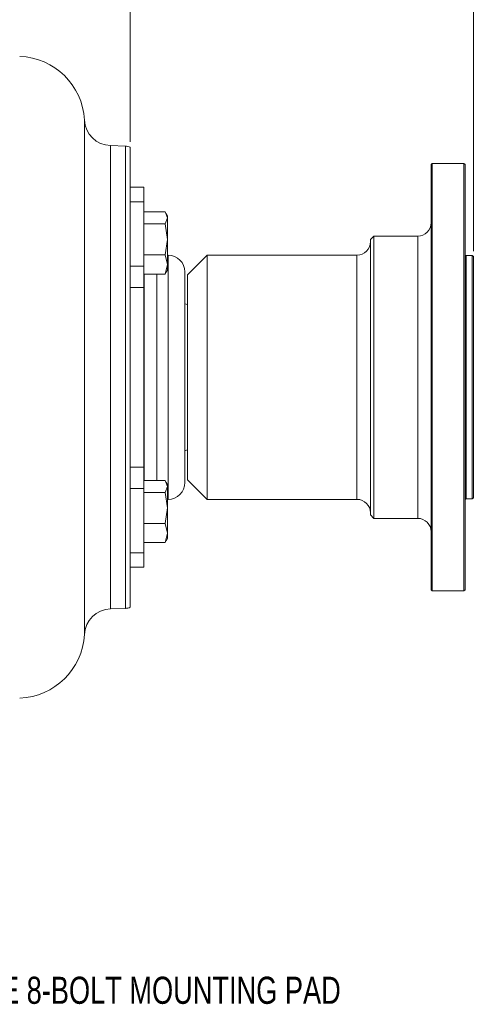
# Model space of a CAD drawing. Header units: inches. Extents: x 0.3 to 33.9, y 0.2 to 21.6.
# Tile 7 of 17: x 12.3 to 16.5, y 5 to 14. Entities that reach past the tile are written whole.
import ezdxf

# ---------------------------------------------------------------- set-up
doc = ezdxf.new("R2010")
doc.units = ezdxf.units.IN
doc.header["$MEASUREMENT"] = 0
doc.layers.add('SLD-0', color=7, linetype='Continuous', lineweight=15)
doc.styles.add('SLDTEXTSTYLE0', font='TXT', dxfattribs={"width": 0.75})
doc.dimstyles.new('SLDDIMSTYLE1', dxfattribs={"dimtxt": 0.25, "dimasz": 0.13, "dimexe": 0, "dimexo": 0.0625, "dimgap": 0.0625, "dimtad": 0, "dimtih": 1, "dimtoh": 1, "dimrnd": 1e-09, "dimzin": 12, "dimdsep": 46, "dimtxsty": 'SLDTEXTSTYLE0', "dimsah": 1, "dimcen": 0.09, "dimadec": 0, "dimazin": 3, "dimtfac": 1, "dimtofl": 0, "dimtmove": 0, "dimatfit": 3, "dimfxl": 1, "dimfrac": 2, "dimtolj": 1, "dimtzin": 12, "dimarcsym": 0})

# ---------------------------------------------------------------- blocks, each defined once
blk = doc.blocks.new('_D_8')
at = {"layer": 'SLD-0'}
for p, q in [((13.2862, 12.897), (13.2862, 15.0353)), ((8.7182, 14.9103), (10.3835, 14.9103)), ((10.5231, 14.9471), (10.4723, 14.9471)), ((10.4723, 14.9471), (10.4723, 14.5502)), ((11.4813, 14.9471), (11.5321, 14.9471)), ((11.5321, 14.9471), (11.5321, 14.5502)), ((13.2862, 14.9103), (11.6209, 14.9103)), ((10.4723, 14.5502), (10.5231, 14.5502)), ((11.5321, 14.5502), (11.4813, 14.5502))]:
    blk.add_line(p, q, dxfattribs=at)
for points in [[(8.7182, 14.9103), (8.8482, 14.8903), (8.8482, 14.9303)], [(13.2862, 14.9103), (13.1562, 14.9303), (13.1562, 14.8903)]]:
    blk.add_solid(points, dxfattribs=at)
at = {"layer": 'SLD-0', "char_height": 0.25, "attachment_point": 1, "style": 'SLDTEXTSTYLE0'}
for s, insert in [('4.57', (10.5774, 15.3202, -0.8581)), ('116.0', (10.5866, 14.8725, -0.8581))]:
    blk.add_mtext(s, dxfattribs=dict(at, insert=insert))
blk = doc.blocks.new('_D_9')
at = {"layer": 'SLD-0'}
for p, q in [((16.4518, 11.8892), (16.4518, 16.2164)), ((8.7182, 16.0914), (11.9663, 16.0914)), ((12.1059, 16.1282), (12.0551, 16.1282)), ((12.0551, 16.1282), (12.0551, 15.7313)), ((13.0641, 16.1282), (13.1149, 16.1282)), ((13.1149, 16.1282), (13.1149, 15.7313)), ((16.4518, 16.0914), (13.2036, 16.0914)), ((12.0551, 15.7313), (12.1059, 15.7313)), ((13.1149, 15.7313), (13.0641, 15.7313))]:
    blk.add_line(p, q, dxfattribs=at)
for points in [[(8.7182, 16.0914), (8.8482, 16.0714), (8.8482, 16.1114)], [(16.4518, 16.0914), (16.3218, 16.1114), (16.3218, 16.0714)]]:
    blk.add_solid(points, dxfattribs=at)
at = {"layer": 'SLD-0', "char_height": 0.25, "attachment_point": 1, "style": 'SLDTEXTSTYLE0'}
for s, insert in [('7.73', (12.1602, 16.5013, -0.8581)), ('196.4', (12.1694, 16.0536, -0.8581))]:
    blk.add_mtext(s, dxfattribs=dict(at, insert=insert))

msp = doc.modelspace()

# ---------------------------------------------------------------- linework, layer by layer
at = {"color": 8, "linetype": 'Continuous', "lineweight": 15}
for p, q in [((12.8643, 13.098), (12.8643, 8.3578)), ((13.1052, 10.7279), (13.1052, 12.8618)), ((13.2424, 12.857), (13.2424, 10.7279)), ((15.9383, 9.4279), (15.9383, 12.0279)), ((13.6362, 9.6029), (13.6362, 11.8529)), ((15.3783, 9.6029), (15.3783, 11.8529)), ((16.3853, 11.8492), (16.3853, 9.6067)), ((13.4142, 11.2588), (13.4142, 11.6788)), ((13.5312, 11.6788), (13.5312, 9.7771)), ((13.4142, 9.7771), (13.4142, 11.2588)), ((13.1052, 8.5941), (13.1052, 10.7279)), ((13.2424, 10.7279), (13.2424, 8.5989))]:
    msp.add_line(p, q, dxfattribs=at)
at = {"color": 7, "linetype": 'Continuous', "lineweight": 15}
for p, q in [((13.2424, 12.857), (13.1052, 12.8618)), ((13.2862, 12.847), (13.2862, 12.295)), ((16.0733, 12.6969), (16.0633, 12.6869)), ((16.0633, 8.7689), (16.0633, 12.6869)), ((16.3653, 12.6969), (16.0733, 12.6969)), ((16.0733, 12.6969), (16.0733, 8.7589)), ((16.3753, 12.6869), (16.3653, 12.6969)), ((16.3653, 8.7589), (16.3653, 12.6969)), ((16.3753, 12.6869), (16.3753, 8.7689)), ((13.4112, 12.4779), (13.2862, 12.4779)), ((13.4112, 12.3454), (13.4112, 12.4779)), ((13.4112, 12.3454), (13.2862, 12.3454)), ((13.4112, 11.7522), (13.4112, 12.3454)), ((13.2862, 12.1544), (13.2862, 12.295)), ((13.4112, 12.2511), (13.4112, 12.196)), ((13.4112, 12.2511), (13.6076, 12.2511)), ((13.63, 12.196), (13.6076, 12.2511)), ((13.4112, 12.196), (13.4112, 12.1409)), ((13.6076, 12.1409), (13.63, 12.196)), ((13.63, 12.2149), (13.618, 12.2356)), ((13.63, 12.2149), (13.63, 12.196)), ((13.63, 12.196), (13.63, 11.9978)), ((13.2862, 12.1544), (13.2862, 10.7279)), ((13.4112, 12.1409), (13.4112, 11.9978)), ((13.6076, 12.1409), (13.4112, 12.1409)), ((13.63, 11.9978), (13.6076, 12.1409)), ((13.4112, 11.8547), (13.4112, 11.9978)), ((13.6076, 11.8547), (13.63, 11.9978)), ((13.63, 11.9978), (13.63, 11.7667)), ((15.5343, 12.0279), (15.5033, 11.9969)), ((15.5033, 9.4589), (15.5033, 11.9969)), ((15.9383, 12.0279), (15.5343, 12.0279)), ((15.5343, 12.0279), (15.5343, 9.4279)), ((13.4112, 11.8547), (13.6076, 11.8547)), ((13.4112, 11.7667), (13.4112, 11.8547)), ((13.63, 11.7667), (13.6076, 11.8547)), ((13.6362, 11.8529), (13.63, 11.8529)), ((13.9953, 11.8529), (13.8153, 11.6729)), ((15.3783, 11.8529), (13.9953, 11.8529)), ((13.9953, 11.8529), (13.9953, 9.6029)), ((16.4418, 11.8492), (16.3853, 11.8492)), ((16.4518, 11.8392), (16.4418, 11.8492)), ((16.4418, 9.6067), (16.4418, 11.8492)), ((16.4518, 11.8392), (16.4518, 9.6167)), ((13.2862, 11.7522), (13.4112, 11.7522)), ((13.4112, 11.7667), (13.4112, 11.6788)), ((13.4112, 11.5557), (13.4112, 11.7522)), ((13.6076, 11.6788), (13.63, 11.7667)), ((13.618, 11.6943), (13.63, 11.7149)), ((13.63, 11.7667), (13.63, 11.7149)), ((13.4112, 11.6788), (13.6076, 11.6788)), ((13.6142, 11.6949), (13.6076, 11.6788)), ((13.8153, 9.7829), (13.8153, 11.6729)), ((13.4112, 11.5557), (13.2862, 11.5557)), ((13.4112, 9.9002), (13.4112, 11.5557)), ((13.8153, 11.3979), (13.7912, 11.4044)), ((13.2862, 10.7279), (13.2862, 8.6088)), ((13.7912, 10.0515), (13.8153, 10.0579)), ((13.2862, 9.9002), (13.4112, 9.9002)), ((13.4112, 9.7037), (13.4112, 9.9002)), ((13.4112, 9.7771), (13.4112, 9.722)), ((13.4112, 9.7771), (13.6076, 9.7771)), ((13.4112, 9.6669), (13.4112, 9.722)), ((13.63, 9.722), (13.6076, 9.7771)), ((13.6076, 9.6669), (13.63, 9.722)), ((13.63, 9.7409), (13.618, 9.7616)), ((13.63, 9.7409), (13.63, 9.722)), ((13.63, 9.722), (13.63, 9.5238)), ((13.8153, 9.7829), (13.9953, 9.6029)), ((13.2862, 9.7037), (13.4112, 9.7037)), ((13.4112, 9.1105), (13.4112, 9.7037)), ((13.4112, 9.6669), (13.4112, 9.5238)), ((13.6076, 9.6669), (13.4112, 9.6669)), ((13.63, 9.5238), (13.6076, 9.6669)), ((16.4418, 9.6067), (16.4518, 9.6167)), ((13.63, 9.6029), (13.6362, 9.6029)), ((13.9953, 9.6029), (15.3783, 9.6029)), ((16.3853, 9.6067), (16.4418, 9.6067)), ((13.4112, 9.3807), (13.4112, 9.5238)), ((13.6076, 9.3807), (13.63, 9.5238)), ((13.63, 9.5238), (13.63, 9.2927)), ((15.5033, 9.4589), (15.5343, 9.4279)), ((13.4112, 9.3807), (13.6076, 9.3807)), ((13.4112, 9.2927), (13.4112, 9.3807)), ((13.63, 9.2927), (13.6076, 9.3807)), ((15.5343, 9.4279), (15.9383, 9.4279)), ((13.4112, 9.2927), (13.4112, 9.2048)), ((13.6076, 9.2048), (13.63, 9.2927)), ((13.63, 9.2927), (13.63, 9.2409)), ((13.4112, 9.2048), (13.6076, 9.2048)), ((13.6142, 9.2209), (13.6076, 9.2048)), ((13.618, 9.2203), (13.63, 9.2409)), ((13.2862, 9.1105), (13.4112, 9.1105)), ((13.4112, 8.9779), (13.4112, 9.1105)), ((13.2862, 8.9779), (13.4112, 8.9779)), ((16.0633, 8.7689), (16.0733, 8.7589)), ((16.0733, 8.7589), (16.3653, 8.7589)), ((16.3653, 8.7589), (16.3753, 8.7689)), ((13.1052, 8.5941), (13.2424, 8.5989))]:
    msp.add_line(p, q, dxfattribs=at)
for centre, radius, start, end in [((12.2452, 13.0644), 0.62, 3.11173, 88), ((13.1139, 13.1116), 0.25, 183.11173, 268), ((13.2382, 12.7371), 0.12, 66.42182, 88), ((15.9383, 12.1529), 0.125, 270, 0), ((15.3783, 11.9779), 0.125, 270, 0), ((13.6362, 11.6979), 0.155, 0, 90), ((16.3853, 11.8592), 0.01, 180, 270), ((13.6362, 9.7579), 0.155, 270, 0), ((15.3783, 9.4779), 0.125, 0, 90), ((16.3853, 9.5967), 0.01, 90, 180), ((15.9383, 9.3029), 0.125, 0, 90), ((13.1139, 8.3443), 0.25, 92, 176.88827), ((13.2382, 8.7188), 0.12, 272, 293.57818), ((12.2452, 8.3915), 0.62, 272, 356.88827)]:
    msp.add_arc(centre, radius, start, end, dxfattribs=at)
msp.add_open_spline([(13.7912, 9.7579), (13.7912, 9.7617), (13.7912, 9.7674), (13.7912, 9.802), (13.7912, 9.8466), (13.7912, 9.922), (13.7912, 10.0382), (13.7912, 10.1779), (13.7912, 10.3139), (13.7912, 10.4339), (13.7912, 10.5295), (13.7912, 10.6279), (13.7912, 10.7612), (13.7912, 10.8942), (13.7912, 11.022), (13.7912, 11.1419), (13.7912, 11.2779), (13.7912, 11.4177), (13.7912, 11.5339), (13.7912, 11.6091), (13.7912, 11.6541), (13.7912, 11.679), (13.7912, 11.695), (13.7912, 11.697), (13.7912, 11.6979)], degree=3, knots=[0, 0, 0, 0, 0.0656464, 0.0978321, 0.1300111, 0.1917275, 0.249956, 0.3081846, 0.369901, 0.4020867, 0.4342657, 0.4671363, 0.5, 0.5656464, 0.5978321, 0.6300111, 0.6917275, 0.749956, 0.8081846, 0.869901, 0.9020867, 0.9342657, 0.9671363, 1, 1, 1, 1], dxfattribs=at)

# ---------------------------------------------------------------- texts
at = {"layer": 'SLD-0', "insert": (11.76, 5.205), "char_height": 0.25, "attachment_point": 1, "style": 'SLDTEXTSTYLE0'}
msp.add_mtext('SAE 8-BOLT MOUNTING PAD', dxfattribs=at)

# ---------------------------------------------------------------- dimensions: what is measured, and where the dimension line sits
at = {"layer": 'SLD-0'}
for base, p2, picture, middle in [((13.2862, 14.9103), (13.2862, 12.847), '_D_8', (11.0022, 14.9103)), ((16.4518, 16.0914), (16.4518, 11.8392), '_D_9', (12.585, 16.0914))]:
    dim = msp.add_linear_dim(base=base, p1=(8.7182, 17.5257), p2=p2, dimstyle='SLDDIMSTYLE1', dxfattribs=at)
    dim.commit()
    dim.dimension.update_dxf_attribs({"geometry": picture, "text_midpoint": middle, "dimtype": 160})

doc.saveas('drawing.dxf')
